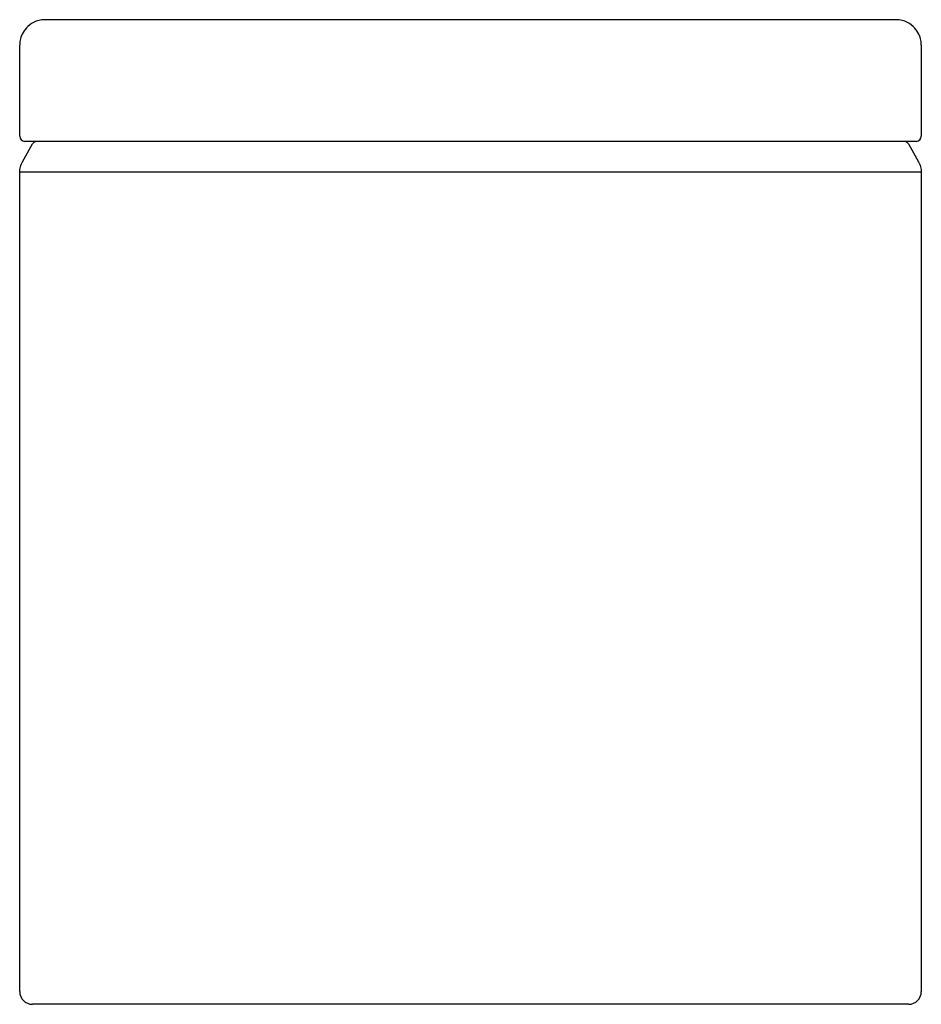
# Model space of a CAD drawing. Header units: millimetres. Extents: x 4130.12 to 4130.475, y 1706.641 to 1707.029.
import ezdxf

# ---------------------------------------------------------------- set-up
doc = ezdxf.new("R2010")
doc.units = ezdxf.units.MM
doc.layers.add('SANINDUSA', color=3, linetype='Continuous')

msp = doc.modelspace()

# ---------------------------------------------------------------- linework, layer by layer
at = {"layer": 'SANINDUSA'}
for p, q in [((4130.4649, 1707.02873), (4130.1299, 1707.02873)), ((4130.1199, 1707.01811), (4130.1199, 1707.01874)), ((4130.1199, 1706.98278), (4130.1199, 1707.01811)), ((4130.4749, 1707.01874), (4130.4749, 1707.01811)), ((4130.4749, 1707.01811), (4130.4749, 1706.98278)), ((4130.12095, 1706.97267), (4130.12499, 1706.97977)), ((4130.12912, 1706.98078), (4130.1219, 1706.98078)), ((4130.46569, 1706.98078), (4130.12912, 1706.98078)), ((4130.4729, 1706.98078), (4130.46569, 1706.98078)), ((4130.46982, 1706.97977), (4130.47386, 1706.97267)), ((4130.1199, 1706.64578), (4130.1199, 1706.96872)), ((4130.4749, 1706.96872), (4130.4749, 1706.64578)), ((4130.13045, 1706.64078), (4130.1249, 1706.64078)), ((4130.4699, 1706.64078), (4130.46436, 1706.64078))]:
    msp.add_line(p, q, dxfattribs=at)
for centre, radius, start, end in [((4130.1219, 1706.98278), 0.002, 180, 270), ((4130.4729, 1706.98278), 0.002, 270, 0), ((4130.1249, 1706.64578), 0.005, 180, 270), ((4130.4699, 1706.64578), 0.005, 270, 0)]:
    msp.add_arc(centre, radius, start, end, dxfattribs=at)
for points, knots in [([(4130.1299, 1707.02873), (4130.1299, 1707.02873), (4130.12909, 1707.02873), (4130.12751, 1707.02854), (4130.12492, 1707.02757), (4130.12253, 1707.02576), (4130.12083, 1707.02323), (4130.12002, 1707.02086), (4130.11994, 1707.01938), (4130.1199, 1707.01874)], [0, 0, 0, 0, 0.001297, 0.156828, 0.304145, 0.531598, 0.718215, 0.880108, 1, 1, 1, 1]), ([(4130.4749, 1707.01874), (4130.47487, 1707.01938), (4130.47479, 1707.02086), (4130.47398, 1707.02323), (4130.47227, 1707.02576), (4130.46989, 1707.02757), (4130.4673, 1707.02854), (4130.46572, 1707.02873), (4130.46491, 1707.02873), (4130.4649, 1707.02873)], [0, 0, 0, 0, 0.119892, 0.281785, 0.468402, 0.695855, 0.843172, 0.998703, 1, 1, 1, 1]), ([(4130.12823, 1706.96865), (4130.12795, 1706.96865), (4130.12692, 1706.96865), (4130.12527, 1706.96866), (4130.12352, 1706.96866), (4130.12204, 1706.96868), (4130.1209, 1706.96869), (4130.12007, 1706.9687), (4130.11996, 1706.96871), (4130.1199, 1706.96872)], [0, 0, 0, 0, 0.057283, 0.209308, 0.361333, 0.499173, 0.658488, 0.817803, 1, 1, 1, 1]), ([(4130.46658, 1706.96865), (4130.46028, 1706.96865), (4130.44767, 1706.96865), (4130.42815, 1706.96865), (4130.40828, 1706.96864), (4130.3875, 1706.96864), (4130.36586, 1706.96864), (4130.34582, 1706.96864), (4130.3281, 1706.96864), (4130.31277, 1706.96864), (4130.29854, 1706.96864), (4130.28544, 1706.96864), (4130.27104, 1706.96864), (4130.25422, 1706.96864), (4130.23506, 1706.96864), (4130.21605, 1706.96865), (4130.19726, 1706.96865), (4130.17909, 1706.96865), (4130.16157, 1706.96865), (4130.14467, 1706.96865), (4130.13371, 1706.96865), (4130.12823, 1706.96865)], [0, 0, 0, 0, 0.059719, 0.119529, 0.179339, 0.239059, 0.303816, 0.368573, 0.412375, 0.456194, 0.499996, 0.534118, 0.56824, 0.623316, 0.678499, 0.733718, 0.788901, 0.843977, 0.895975, 0.948002, 1, 1, 1, 1]), ([(4130.4749, 1706.96872), (4130.47485, 1706.96871), (4130.47474, 1706.9687), (4130.4739, 1706.96869), (4130.47277, 1706.96868), (4130.47129, 1706.96866), (4130.46954, 1706.96866), (4130.46789, 1706.96865), (4130.46686, 1706.96865), (4130.46658, 1706.96865)], [0, 0, 0, 0, 0.182197, 0.341512, 0.500827, 0.638667, 0.790692, 0.942717, 1, 1, 1, 1]), ([(4130.46436, 1706.64078), (4130.45974, 1706.64078), (4130.4505, 1706.64078), (4130.43631, 1706.64078), (4130.42184, 1706.64078), (4130.40707, 1706.64078), (4130.39204, 1706.64078), (4130.37517, 1706.64078), (4130.35642, 1706.64078), (4130.33581, 1706.64078), (4130.31487, 1706.64078), (4130.29368, 1706.64078), (4130.2723, 1706.64078), (4130.2512, 1706.64078), (4130.23044, 1706.64078), (4130.2101, 1706.64078), (4130.18982, 1706.64078), (4130.1697, 1706.64078), (4130.14976, 1706.64078), (4130.13689, 1706.64078), (4130.13045, 1706.64078)], [0, 0, 0, 0, 0.044444, 0.088907, 0.133351, 0.178486, 0.223641, 0.268776, 0.328824, 0.388917, 0.448964, 0.510755, 0.572597, 0.634388, 0.694435, 0.754529, 0.814576, 0.876367, 0.938209, 1, 1, 1, 1])]:
    msp.add_open_spline(points, degree=3, knots=knots, dxfattribs=at)
for points in [[(4130.12672, 1706.98078), (4130.12655, 1706.98077), (4130.1262, 1706.98074), (4130.12571, 1706.98053), (4130.12528, 1706.98021), (4130.12508, 1706.97992), (4130.12499, 1706.97977)], [(4130.46982, 1706.97977), (4130.46972, 1706.97992), (4130.46953, 1706.98021), (4130.4691, 1706.98053), (4130.46861, 1706.98074), (4130.46826, 1706.98077), (4130.46808, 1706.98078)], [(4130.1199, 1706.96872), (4130.11995, 1706.96941), (4130.12004, 1706.9708), (4130.12065, 1706.97205), (4130.12095, 1706.97267)], [(4130.47386, 1706.97267), (4130.47416, 1706.97205), (4130.47477, 1706.9708), (4130.47486, 1706.96941), (4130.4749, 1706.96872)]]:
    msp.add_open_spline(points, degree=3, dxfattribs=at)

doc.saveas('drawing.dxf')
